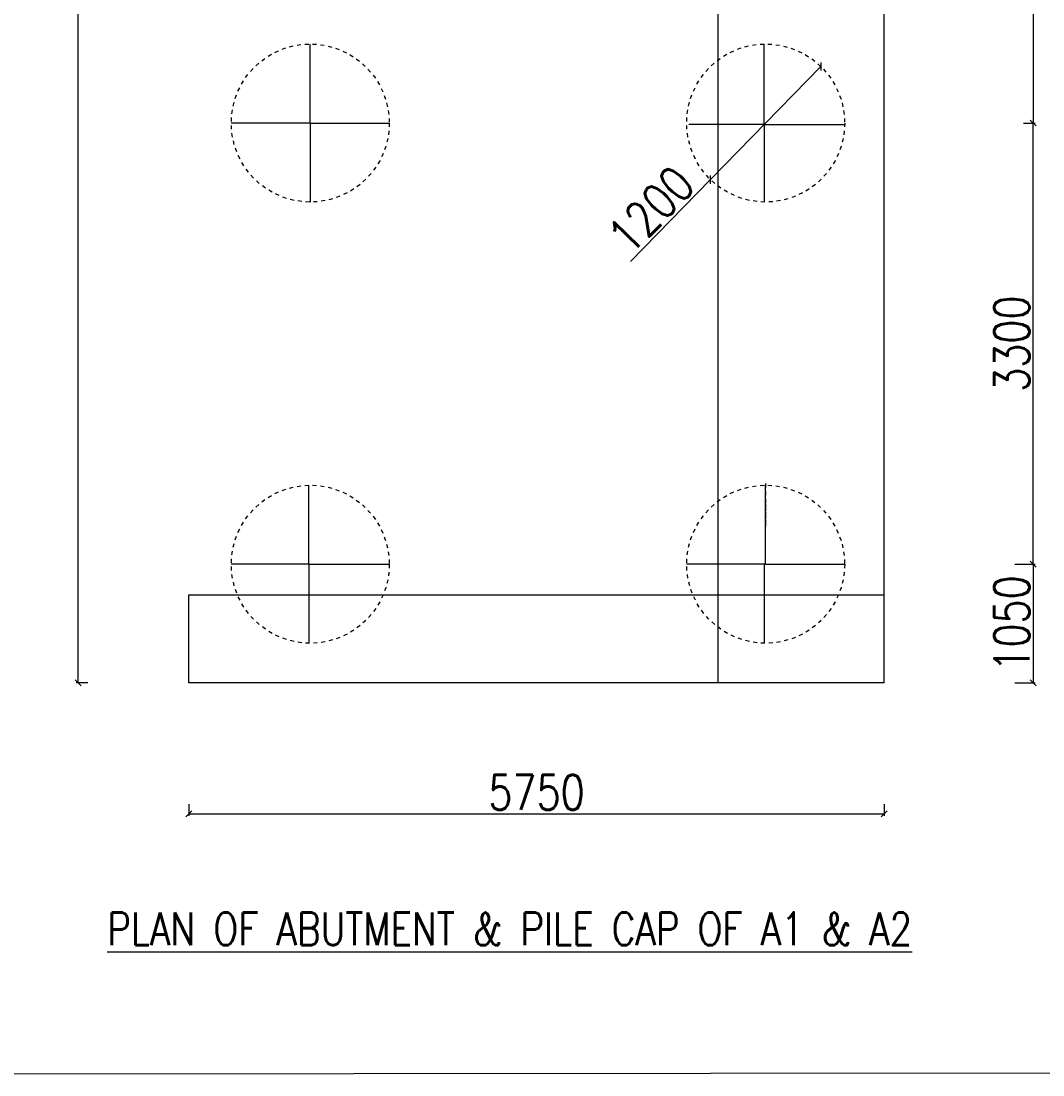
# Model space of a CAD drawing. Header units: metres. Extents: x 1323 to 2103, y 1876 to 3520.
# Tile 1 of 17: x 1757 to 1784, y 1919 to 1946. Entities that reach past the tile are written whole.
import ezdxf

# ---------------------------------------------------------------- set-up
doc = ezdxf.new("R2010")
doc.units = ezdxf.units.M
doc.header["$LTSCALE"] = 0.1
doc.linetypes.add('HIDDEN', pattern=[9.525, 6.35, -3.175])
doc.layers.add('ABUTEMENT', color=7, linetype='Continuous')
doc.layers.add('TEXT', color=7, linetype='Continuous')
doc.styles.add('DIM ROMANS', font='romans.shx', dxfattribs={"width": 0.8})
doc.styles.add('ROMANS', font='romans.shx', dxfattribs={"width": 0.8})
doc.dimstyles.new('1-100', dxfattribs={"dimtxt": 0.2, "dimasz": 0.15, "dimexe": 0.05, "dimexo": 0.2, "dimgap": 0.1, "dimtad": 1, "dimdec": 0, "dimlfac": 1000, "dimzin": 1, "dimdsep": 46, "dimtxsty": 'DIM ROMANS', "dimblk": 'OBLIQUE', "dimcen": 0.2, "dimadec": 0, "dimazin": 0, "dimtfac": 1, "dimtdec": 0, "dimtmove": 0, "dimatfit": 3, "dimldrblk": 'OPEN30', "dimfxl": 1, "dimarcsym": 0})

# ---------------------------------------------------------------- blocks, each defined once
blk = doc.blocks.new('_Oblique')
at = {"color": 0, "linetype": 'ByBlock', "lineweight": -2}
blk.add_line((-0.5, -0.5), (0.5, 0.5), dxfattribs=at)
blk = doc.blocks.new('*D506')
at = {"layer": 'ABUTEMENT', "color": 0, "lineweight": -2, "ltscale": 10, "transparency": 16777216}
for p, q in [((1782.858, 1932.486), (1783.383, 1932.486)), ((1783.333, 1932.486), (1783.333, 1929.449)), ((1782.858, 1929.449), (1783.383, 1929.449))]:
    blk.add_line(p, q, dxfattribs=at)
at = {"layer": 'ABUTEMENT', "color": 0, "lineweight": -2, "ltscale": 10, "transparency": 16777216, "xscale": 0.15, "yscale": 0.15, "zscale": 0.15}
for p, rotation in [((1783.333, 1932.486), 90), ((1783.333, 1929.449), 270)]:
    blk.add_blockref('_Oblique', p, dxfattribs=dict(at, rotation=rotation))
at = {"layer": 'ABUTEMENT', "color": 0, "ltscale": 10, "transparency": 16777216, "insert": (1782.783, 1930.967), "char_height": 0.2, "attachment_point": 5, "rotation": 90, "style": 'DIM ROMANS'}
blk.add_mtext('{\\H4.5x;1050}', dxfattribs=at)
blk = doc.blocks.new('_Open30')
at = {"color": 0, "linetype": 'ByBlock', "lineweight": -2}
for p, q in [((-1, 0.27), (0, 0)), ((0, 0), (-1, -0.27)), ((0, 0), (-1, 0))]:
    blk.add_line(p, q, dxfattribs=at)
blk = doc.blocks.new('*D507')
at = {"color": 0, "lineweight": -2, "ltscale": 0.2, "transparency": 16777216}
for p, q in [((1783.083, 1943.792), (1783.383, 1943.792)), ((1783.333, 1932.486), (1783.333, 1943.792)), ((1783.083, 1932.486), (1783.383, 1932.486))]:
    blk.add_line(p, q, dxfattribs=at)
at = {"color": 0, "lineweight": -2, "ltscale": 0.2, "transparency": 16777216, "xscale": 0.15, "yscale": 0.15, "zscale": 0.15}
for p, rotation in [((1783.333, 1943.792), 90), ((1783.333, 1932.486), 270)]:
    blk.add_blockref('_Oblique', p, dxfattribs=dict(at, rotation=rotation))
at = {"color": 0, "ltscale": 0.2, "transparency": 16777216, "insert": (1782.783, 1938.139), "char_height": 0.2, "attachment_point": 5, "rotation": 90, "style": 'DIM ROMANS'}
blk.add_mtext('{\\H4.5x;3300}', dxfattribs=at)
blk = doc.blocks.new('*D508')
at = {"layer": 'ABUTEMENT', "color": 0, "lineweight": -2, "ltscale": 10, "transparency": 16777216}
for p in [(1777.891, 1945.241), (1773.011, 1940.245)]:
    blk.add_line(p, (1775.061, 1942.344), dxfattribs=at)
at = {"layer": 'ABUTEMENT', "color": 0, "lineweight": -2, "ltscale": 10, "transparency": 16777216, "xscale": 0.15, "yscale": 0.15, "zscale": 0.15}
for p, rotation in [((1777.891, 1945.241), 225.6747558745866), ((1775.061, 1942.344), 45.67475587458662)]:
    blk.add_blockref('_Oblique', p, dxfattribs=dict(at, rotation=rotation))
at = {"layer": 'ABUTEMENT', "color": 0, "ltscale": 10, "transparency": 16777216, "insert": (1773.538, 1941.571), "char_height": 0.3, "attachment_point": 5, "rotation": 45.6748, "style": 'DIM ROMANS'}
blk.add_mtext('{\\H3x;1200}', dxfattribs=at)
blk = doc.blocks.new('*D509')
at = {"color": 0, "lineweight": -2, "ltscale": 0.05, "transparency": 16777216}
for p, q in [((1783.083, 1955.099), (1783.383, 1955.099)), ((1783.333, 1955.099), (1783.333, 1943.792)), ((1783.083, 1943.792), (1783.383, 1943.792))]:
    blk.add_line(p, q, dxfattribs=at)
at = {"color": 0, "lineweight": -2, "ltscale": 0.05, "transparency": 16777216, "xscale": 0.15, "yscale": 0.15, "zscale": 0.15}
for p, rotation in [((1783.333, 1955.099), 90), ((1783.333, 1943.792), 270)]:
    blk.add_blockref('_Oblique', p, dxfattribs=dict(at, rotation=rotation))
at = {"color": 0, "ltscale": 0.05, "transparency": 16777216, "insert": (1782.783, 1949.446), "char_height": 0.2, "attachment_point": 5, "rotation": 90, "style": 'DIM ROMANS'}
blk.add_mtext('{\\H4.5x;3300}', dxfattribs=at)
blk = doc.blocks.new('*D514')
at = {"color": 0, "lineweight": -2, "ltscale": 0.05, "transparency": 16777216}
for p, q in [((1759.107, 1968.061), (1758.807, 1968.061)), ((1758.857, 1929.449), (1758.857, 1968.061)), ((1759.107, 1929.449), (1758.807, 1929.449))]:
    blk.add_line(p, q, dxfattribs=at)
at = {"color": 0, "lineweight": -2, "ltscale": 0.05, "transparency": 16777216, "xscale": 0.15, "yscale": 0.15, "zscale": 0.15}
for p, rotation in [((1758.857, 1968.061), 90), ((1758.857, 1929.449), 270)]:
    blk.add_blockref('_Oblique', p, dxfattribs=dict(at, rotation=rotation))
at = {"color": 0, "ltscale": 0.05, "transparency": 16777216, "insert": (1758.307, 1948.755), "char_height": 0.2, "attachment_point": 5, "rotation": 90, "style": 'DIM ROMANS'}
blk.add_mtext('{\\H4.5x;12000}', dxfattribs=at)
blk = doc.blocks.new('*D515')
at = {"color": 0, "lineweight": -2, "ltscale": 0.05, "transparency": 16777216}
for p, q in [((1761.696, 1926.338), (1761.696, 1926.038)), ((1779.513, 1926.338), (1779.513, 1926.038)), ((1761.696, 1926.088), (1779.513, 1926.088))]:
    blk.add_line(p, q, dxfattribs=at)
at = {"color": 0, "lineweight": -2, "ltscale": 0.05, "transparency": 16777216, "xscale": 0.15, "yscale": 0.15, "zscale": 0.15, "rotation": 180}
blk.add_blockref('_Oblique', (1761.696, 1926.088), dxfattribs=at)
at = {"color": 0, "lineweight": -2, "ltscale": 0.05, "transparency": 16777216, "xscale": 0.15, "yscale": 0.15, "zscale": 0.15}
blk.add_blockref('_Oblique', (1779.513, 1926.088), dxfattribs=at)
at = {"color": 0, "ltscale": 0.05, "transparency": 16777216, "insert": (1770.605, 1926.638), "char_height": 0.2, "attachment_point": 5, "style": 'DIM ROMANS'}
blk.add_mtext('{\\H4.5x;5750}', dxfattribs=at)

msp = doc.modelspace()

# ---------------------------------------------------------------- linework, layer by layer
at = {"ltscale": 0.2}
for p, q in [((1775.2621, 1929.4486), (1775.2621, 1968.0606)), ((1779.5134, 1929.4486), (1779.5134, 1958.1361))]:
    msp.add_line(p, q, dxfattribs=at)
at = {"ltscale": 0.05}
for p, q in [((1764.8061, 1943.7924), (1764.8061, 1945.8174)), ((1776.4398, 1943.7554), (1776.4398, 1945.8171)), ((1764.8061, 1943.7924), (1762.7811, 1943.7924)), ((1764.8061, 1943.7924), (1766.8311, 1943.7924)), ((1764.8061, 1943.7924), (1764.8061, 1941.7674)), ((1776.4398, 1943.7554), (1774.5086, 1943.7554)), ((1776.4398, 1943.7554), (1778.5006, 1943.7554)), ((1776.4398, 1943.7554), (1776.4398, 1941.7782)), ((1764.7699, 1932.4861), (1764.7699, 1934.5108)), ((1776.4759, 1932.4861), (1776.4759, 1934.5111)), ((1764.7699, 1932.4861), (1762.7811, 1932.4861)), ((1764.7699, 1932.4861), (1766.8311, 1932.4861)), ((1764.7699, 1932.4861), (1764.7699, 1930.4615)), ((1776.4759, 1932.4861), (1774.4509, 1932.4861)), ((1776.4398, 1932.4861), (1776.4398, 1930.4615)), ((1776.4759, 1932.4861), (1778.5009, 1932.4861)), ((1761.6963, 1929.4486), (1761.6963, 1931.7032)), ((1761.6963, 1931.7032), (1779.5134, 1931.7032)), ((2082.4363, 1919.7617), (1738.9772, 1919.3988))]:
    msp.add_line(p, q, dxfattribs=at)
at = {"layer": 'ABUTEMENT', "linetype": 'HIDDEN', "ltscale": 0.1}
for p in [(1776.4759, 1934.5541), (1776.4759, 1934.024)]:
    msp.add_line(p, (1776.4759, 1933.4439), dxfattribs=at)
at = {"layer": 'ABUTEMENT', "ltscale": 10}
for points in [[(1770.34, 1929.4486), (1761.6959, 1929.4486), (1761.6959, 1929.4486)], [(1768.2248, 1929.4486), (1761.6963, 1929.4486)], [(1779.5134, 1929.4486), (1779.5134, 1929.4486), (1768.1816, 1929.4486)]]:
    msp.add_lwpolyline(points, dxfattribs=at)
at = {"layer": 'ABUTEMENT', "linetype": 'HIDDEN', "ltscale": 0.1}
for centre in [(1764.8061, 1943.7924), (1776.4759, 1943.7924), (1764.8061, 1932.4861), (1776.4759, 1932.4861)]:
    msp.add_circle(centre, 2.025, dxfattribs=at)

# ---------------------------------------------------------------- texts
at = {"layer": 'TEXT', "insert": (1769.9152, 1923.1418), "char_height": 0.84375, "width": 30.918837, "attachment_point": 5, "style": 'ROMANS'}
msp.add_mtext('{\\LPLAN OF ABUTMENT & PILE CAP OF A1 & A2}', dxfattribs=at)

# ---------------------------------------------------------------- dimensions: what is measured, and where the dimension line sits
at = {"ltscale": 0.05}
for base, p1, p2, angle, text, picture, middle in [((1758.857, 1968.0606), (1761.2233, 1929.4486), (1761.2233, 1968.0606), 90, '{\\H4.5x;12000}', '*D514', (1758.307, 1948.7546)), ((1783.333, 1943.7924), (1782.2272, 1955.0986), (1782.2272, 1943.7924), 270, '{\\H4.5x;3300}', '*D509', (1782.783, 1949.4455))]:
    dim = msp.add_linear_dim(base=base, p1=p1, p2=p2, angle=angle, text=text, dimstyle='1-100', override={"dimfxl": 0.25, "dimfxlon": 1}, dxfattribs=at)
    dim.commit()
    dim.dimension.update_dxf_attribs({"geometry": picture, "text_midpoint": middle})
at = {"ltscale": 0.2}
dim = msp.add_linear_dim(base=(1783.333, 1943.7924), p1=(1782.2272, 1932.4861), p2=(1782.2272, 1943.7924), angle=270, text='{\\H4.5x;3300}', dimstyle='1-100', override={"dimfxl": 0.25, "dimfxlon": 1}, dxfattribs=at)
dim.commit()
dim.dimension.update_dxf_attribs({"geometry": '*D507', "text_midpoint": (1782.783, 1938.1393)})
at = {"ltscale": 0.05}
dim = msp.add_linear_dim(base=(1779.5134, 1926.0876), p1=(1761.6963, 1927.6795), p2=(1779.5134, 1927.6795), text='{\\H4.5x;5750}', dimstyle='1-100', override={"dimfxl": 0.25, "dimfxlon": 1}, dxfattribs=at)
dim.commit()
dim.dimension.update_dxf_attribs({"geometry": '*D515', "text_midpoint": (1770.6049, 1926.6376)})
at = {"layer": 'ABUTEMENT', "ltscale": 10}
dim = msp.add_diameter_dim_2p(p1=(1777.8909, 1945.241), p2=(1775.061, 1942.3437), text='{\\H3x;1200}', dimstyle='1-100', override={"dimtxt": 0.3}, dxfattribs=at)
dim.commit()
dim.dimension.update_dxf_attribs({"geometry": '*D508', "text_midpoint": (1773.5376, 1941.5712)})
dim = msp.add_linear_dim(base=(1783.333, 1929.4486), p1=(1782.658, 1932.4861), p2=(1782.658, 1929.4486), angle=270, text='{\\H4.5x;1050}', dimstyle='1-100', dxfattribs=at)
dim.commit()
dim.dimension.update_dxf_attribs({"geometry": '*D506', "text_midpoint": (1782.783, 1930.9674)})

doc.saveas('drawing.dxf')
